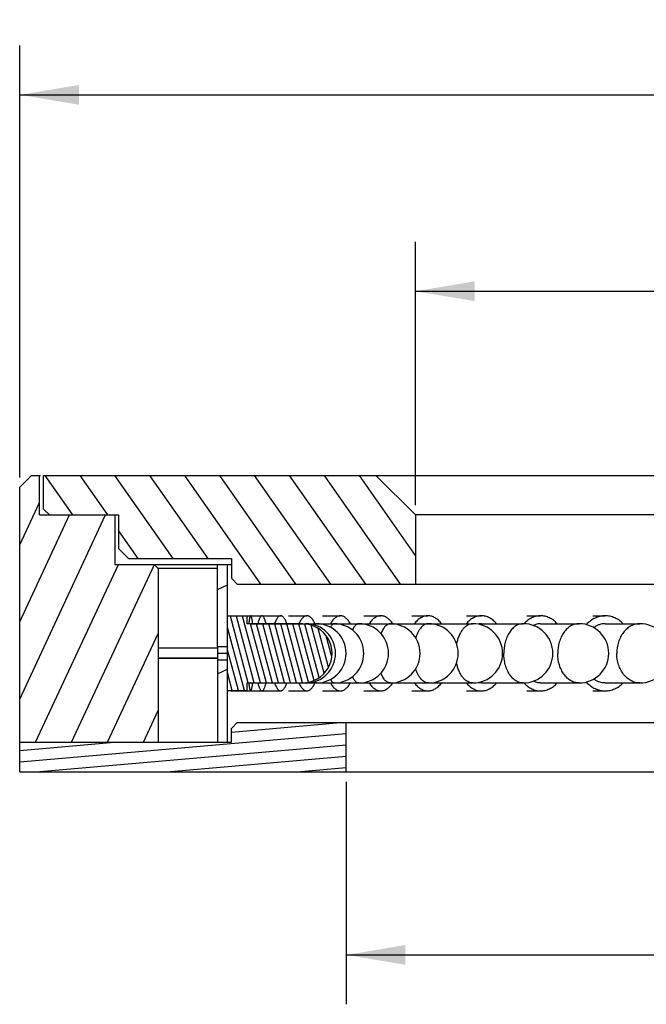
# Model space of a CAD drawing. Header units: millimetres. Extents: x 70 to 246, y 22 to 273.
# Tile 3 of 7: x 73 to 105, y 223 to 273. Entities that reach past the tile are written whole.
import ezdxf
from ezdxf.enums import TextEntityAlignment as Align

# ---------------------------------------------------------------- set-up
doc = ezdxf.new("R2010")
doc.units = ezdxf.units.MM
doc.header["$LTSCALE"] = 23.1
doc.layers.get('0').update_dxf_attribs({"linetype": 'CONTINUOUS'})
doc.layers.add('00_COMPONENTS', color=7, linetype='CONTINUOUS')
doc.layers.add('51__DRAFT_DIMS', color=7, linetype='CONTINUOUS')
doc.styles.get("Standard").update_dxf_attribs({"font": 'simfang.ttf'})
doc.dimstyles.new('DIMSTYLE_1', dxfattribs={"dimtxt": 3, "dimasz": 3, "dimexe": 2.5, "dimexo": 0.5, "dimgap": 0.75, "dimtad": 1, "dimdsep": 46, "dimtxsty": 'STANDARD', "dimblk": '_FILLED', "dimblk1": '_FILLED', "dimblk2": '_FILLED', "dimcen": 0.09, "dimclrt": 3, "dimazin": 2, "dimtp": 0.3, "dimtm": 0.3, "dimtfac": 1, "dimtofl": 0, "dimtmove": 0, "dimatfit": 3, "dimldrblk": '_FILLED', "dimfxl": 1, "dimtolj": 1, "dimarcsym": 0})
doc.dimstyles.new('DIMSTYLE_2', dxfattribs={"dimtxt": 3, "dimasz": 3, "dimexe": 2.5, "dimexo": 0.5, "dimgap": 0.75, "dimtad": 1, "dimdsep": 46, "dimtxsty": 'STANDARD', "dimblk": '_FILLED', "dimblk1": '_FILLED', "dimblk2": '_FILLED', "dimcen": 0.09, "dimclrt": 3, "dimazin": 2, "dimtp": 0.2, "dimtm": 0.2, "dimtfac": 1, "dimtofl": 0, "dimtmove": 0, "dimatfit": 3, "dimldrblk": '_FILLED', "dimfxl": 1, "dimtolj": 1, "dimarcsym": 0})

# ---------------------------------------------------------------- blocks, each defined once
blk = doc.blocks.new('_FILLED')
at = {"color": 0, "linetype": 'ByBlock'}
blk.add_solid([(0, 0), (-1, 0.1666666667), (-1, -0.1666666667)], dxfattribs=at)
blk = doc.blocks.new('*D1')
at = {"layer": '51__DRAFT_DIMS', "color": 4}
for p, q in [((72.8888530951, 249.3823788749), (72.8888530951, 271.2368531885)), ((192.8888530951, 249.3829000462), (192.8888530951, 271.2368531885)), ((72.8888530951, 268.7368531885), (132.8888530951, 268.7368531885)), ((192.8888530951, 268.7368531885), (132.8888530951, 268.7368531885))]:
    blk.add_line(p, q, dxfattribs=at)
at = {"layer": '51__DRAFT_DIMS', "color": 4, "xscale": 3, "yscale": 3, "zscale": 3, "rotation": 180}
blk.add_blockref('_FILLED', (72.8888530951, 268.7368531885), dxfattribs=at)
at = {"layer": '51__DRAFT_DIMS', "color": 4, "xscale": 3, "yscale": 3, "zscale": 3}
blk.add_blockref('_FILLED', (192.8888530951, 268.7368531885), dxfattribs=at)
at = {"layer": '51__DRAFT_DIMS', "color": 3}
blk.add_text('120', height=3, dxfattribs=at).set_placement((134.8888530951, 269.4868531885), align=Align.CENTER)
blk = doc.blocks.new('*D2')
at = {"layer": '51__DRAFT_DIMS', "color": 4}
for p, q in [((92.8888530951, 247.9826394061), (92.8888530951, 261.3019393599)), ((172.8888530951, 247.9826394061), (172.8888530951, 261.3019393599)), ((92.8888530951, 258.8019393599), (132.8888530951, 258.8019393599)), ((172.8888530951, 258.8019393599), (132.8888530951, 258.8019393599))]:
    blk.add_line(p, q, dxfattribs=at)
at = {"layer": '51__DRAFT_DIMS', "color": 4, "xscale": 3, "yscale": 3, "zscale": 3, "rotation": 180}
blk.add_blockref('_FILLED', (92.8888530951, 258.8019393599), dxfattribs=at)
at = {"layer": '51__DRAFT_DIMS', "color": 4, "xscale": 3, "yscale": 3, "zscale": 3}
blk.add_blockref('_FILLED', (172.8888530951, 258.8019393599), dxfattribs=at)
at = {"layer": '51__DRAFT_DIMS', "color": 3}
blk.add_text('80', height=3, dxfattribs=at).set_placement((134.8888530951, 259.5519393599), align=Align.CENTER)
blk = doc.blocks.new('*D3')
at = {"layer": '51__DRAFT_DIMS', "color": 4}
for p, q in [((89.3888530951, 233.9826394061), (89.3888530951, 222.7263770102)), ((176.3888530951, 233.9826394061), (176.3888530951, 222.7263770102)), ((89.3888530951, 225.2263770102), (132.8888530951, 225.2263770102)), ((176.3888530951, 225.2263770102), (132.8888530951, 225.2263770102))]:
    blk.add_line(p, q, dxfattribs=at)
at = {"layer": '51__DRAFT_DIMS', "color": 4, "xscale": 3, "yscale": 3, "zscale": 3, "rotation": 180}
blk.add_blockref('_FILLED', (89.3888530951, 225.2263770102), dxfattribs=at)
at = {"layer": '51__DRAFT_DIMS', "color": 4, "xscale": 3, "yscale": 3, "zscale": 3}
blk.add_blockref('_FILLED', (176.3888530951, 225.2263770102), dxfattribs=at)
at = {"layer": '51__DRAFT_DIMS', "color": 3}
blk.add_text('87', height=3, dxfattribs=at).set_placement((134.8888530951, 225.9763770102), align=Align.CENTER)
blk = doc.blocks.new('*D4')
at = {"layer": '51__DRAFT_DIMS', "color": 4}
for p, q in [((91.3888530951, 249.4826394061), (205.4608933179, 249.4826394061)), ((202.9608933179, 249.4826394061), (202.9608933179, 241.9826394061)), ((202.9608933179, 234.4826394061), (202.9608933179, 241.9826394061)), ((193.3888530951, 234.4826394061), (205.4608933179, 234.4826394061))]:
    blk.add_line(p, q, dxfattribs=at)
at = {"layer": '51__DRAFT_DIMS', "color": 4, "xscale": 3, "yscale": 3, "zscale": 3}
for p, rotation in [((202.9608933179, 249.4826394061), 90), ((202.9608933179, 234.4826394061), 270)]:
    blk.add_blockref('_FILLED', p, dxfattribs=dict(at, rotation=rotation))
at = {"layer": '51__DRAFT_DIMS', "color": 3}
blk.add_text('15', height=3, rotation=90, dxfattribs=at).set_placement((202.2108933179, 241.9826394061), align=Align.CENTER)

msp = doc.modelspace()

# ---------------------------------------------------------------- hatches: boundary and pattern name
h = msp.add_hatch()
h.set_pattern_fill('DEFAULT__2', color=4, scale=1.647444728, angle=245, style=0, pattern_type=0)
h.set_pattern_definition([(245, (0, 0), (1.4930919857, -0.6962402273), [])])
edge = h.paths.add_edge_path()
edge.add_line((77.6888530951, 244.9826394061), (79.6888530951, 244.9826394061))
edge.add_line((79.8888530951, 244.7826394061), (79.6888530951, 244.9826394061))
edge.add_line((79.8888530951, 244.7826394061), (79.8888530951, 235.9826394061))
edge.add_line((79.8888530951, 235.9826394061), (72.8888530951, 235.9826394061))
edge.add_line((72.8888530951, 248.8823788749), (72.8888530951, 235.9826394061))
edge.add_line((73.48913583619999, 249.4826394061), (72.8888530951, 248.8823788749))
edge.add_line((73.48913583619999, 249.4826394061), (73.8888530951, 249.4826394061))
edge.add_line((73.8888530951, 247.4826394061), (73.8888530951, 249.4826394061))
edge.add_line((77.6888530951, 247.4826394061), (73.8888530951, 247.4826394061))
edge.add_line((77.6888530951, 247.4826394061), (77.6888530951, 244.9826394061))
edge = h.paths.add_edge_path()
edge.add_line((186.0888530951, 244.9826394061), (188.0888530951, 244.9826394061))
edge.add_line((188.0888530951, 247.4826394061), (188.0888530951, 244.9826394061))
edge.add_line((191.8888530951, 247.4826394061), (188.0888530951, 247.4826394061))
edge.add_line((191.8888530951, 247.4826394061), (191.8888530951, 249.4826394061))
edge.add_line((191.8888530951, 249.4826394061), (192.2890915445, 249.4826394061))
edge.add_line((192.2890915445, 249.4826394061), (192.8888530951, 248.8829000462))
edge.add_line((192.8888530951, 248.8829000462), (192.8888530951, 235.9826394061))
edge.add_line((192.8888530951, 235.9826394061), (185.8888530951, 235.9826394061))
edge.add_line((185.8888530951, 244.7826394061), (185.8888530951, 235.9826394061))
edge.add_line((185.8888530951, 244.7826394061), (186.0888530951, 244.9826394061))
h = msp.add_hatch()
h.set_pattern_fill('DEFAULT__4', color=4, scale=1.4457840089, angle=125, style=0, pattern_type=0)
h.set_pattern_definition([(125, (0, 0), (-1.1843169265, -0.8292676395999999), [])])
edge = h.paths.add_edge_path()
edge.add_line((74.0888530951, 249.4826394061), (90.8888530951, 249.4826394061))
edge.add_line((92.8888530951, 247.4826394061), (90.8888530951, 249.4826394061))
edge.add_line((92.8888530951, 247.4826394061), (92.8888530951, 243.9826394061))
edge.add_line((83.8888530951, 243.9826394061), (92.8888530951, 243.9826394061))
edge.add_line((83.8888530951, 243.9826394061), (83.5888530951, 244.2826394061))
edge.add_line((83.5888530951, 245.2826394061), (83.5888530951, 244.2826394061))
edge.add_line((78.3888530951, 245.2826394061), (83.5888530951, 245.2826394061))
edge.add_line((78.3888530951, 245.2826394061), (77.8888530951, 245.782639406))
edge.add_line((77.8888530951, 247.4826394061), (77.8888530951, 245.782639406))
edge.add_line((74.3888530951, 247.4826394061), (77.8888530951, 247.4826394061))
edge.add_line((74.3888530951, 247.4826394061), (74.0888530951, 247.782639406))
edge.add_line((74.0888530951, 247.782639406), (74.0888530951, 249.4826394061))
edge = h.paths.add_edge_path()
edge.add_line((174.8888530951, 249.4826394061), (191.6888530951, 249.4826394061))
edge.add_line((191.6888530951, 247.782639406), (191.6888530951, 249.4826394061))
edge.add_line((191.3888530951, 247.4826394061), (191.6888530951, 247.782639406))
edge.add_line((187.8888530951, 247.4826394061), (191.3888530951, 247.4826394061))
edge.add_line((187.8888530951, 247.4826394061), (187.8888530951, 245.782639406))
edge.add_line((187.3888530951, 245.2826394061), (187.8888530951, 245.782639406))
edge.add_line((182.1888530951, 245.2826394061), (187.3888530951, 245.2826394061))
edge.add_line((182.1888530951, 245.2826394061), (182.1888530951, 244.2826394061))
edge.add_line((181.8888530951, 243.9826394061), (182.1888530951, 244.2826394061))
edge.add_line((172.8888530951, 243.9826394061), (181.8888530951, 243.9826394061))
edge.add_line((172.8888530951, 247.4826394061), (172.8888530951, 243.9826394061))
edge.add_line((172.8888530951, 247.4826394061), (174.8888530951, 249.4826394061))
h = msp.add_hatch()
h.set_pattern_fill('DEFAULT__1', color=4, scale=3.8718517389, angle=205, style=0, pattern_type=0)
h.set_pattern_definition([(205, (0, 0), (1.6363152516, -3.5090893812), [])])
edge = h.paths.add_edge_path()
edge.add_line((182.3888530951, 235.9826394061), (182.3888530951, 240.1050050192))
edge.add_line((182.8888530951, 240.1050050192), (182.3888530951, 240.1050050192))
edge.add_line((182.8888530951, 235.9826394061), (182.8888530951, 240.1050050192))
edge.add_line((182.3888530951, 235.9826394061), (182.8888530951, 235.9826394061))
edge = h.paths.add_edge_path()
edge.add_line((182.3888530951, 240.8602737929), (182.3888530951, 244.9826394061))
edge.add_line((182.3888530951, 244.9826394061), (182.8888530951, 244.9826394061))
edge.add_line((182.8888530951, 240.8602737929), (182.8888530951, 244.9826394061))
edge.add_line((182.3888530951, 240.8602737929), (182.8888530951, 240.8602737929))
edge = h.paths.add_edge_path()
edge.add_line((82.8888530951, 235.9826394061), (82.8888530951, 240.1385781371))
edge.add_line((83.3888530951, 240.1385781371), (82.8888530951, 240.1385781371))
edge.add_line((83.3888530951, 235.9826394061), (83.3888530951, 240.1385781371))
edge.add_line((83.3888530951, 235.9826394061), (82.8888530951, 235.9826394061))
edge = h.paths.add_edge_path()
edge.add_line((82.8888530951, 240.826700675), (82.8888530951, 244.9826394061))
edge.add_line((83.3888530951, 244.9826394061), (82.8888530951, 244.9826394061))
edge.add_line((83.3888530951, 240.826700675), (83.3888530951, 244.9826394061))
edge.add_line((82.8888530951, 240.826700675), (83.3888530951, 240.826700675))
h = msp.add_hatch()
h.set_pattern_fill('DEFAULT__5', color=4, scale=0.2945007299, angle=285, style=0, pattern_type=0)
h.set_pattern_definition([(285, (0, 0), (0.2844658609, 0.0762223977), [])])
edge = h.paths.add_edge_path()
edge.add_line((84.3883858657, 241.9674553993), (87.1884128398, 241.9691657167))
edge.add_arc((87.1892933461, 240.4826394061), 1.4865265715, 0.0393528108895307, 90.03393770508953)
edge.add_arc((87.1892933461, 240.4826394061), 1.4865265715, 269.9660622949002, 0.0393528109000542)
edge.add_line((84.3883858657, 238.9978234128), (87.1884128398, 238.9961130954))
edge.add_line((84.3883858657, 238.5946037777), (84.3883858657, 238.9978234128))
edge.add_line((83.3883762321, 238.5951038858), (84.3883858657, 238.5946037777))
edge.add_line((83.3883762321, 238.5951038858), (83.3883762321, 242.3701749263))
edge.add_line((83.3883762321, 242.3701749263), (84.3883858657, 242.3706750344))
edge.add_line((84.3883858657, 241.9674553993), (84.3883858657, 242.3706750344))
h = msp.add_hatch()
h.set_pattern_fill('DEFAULT__3', color=4, scale=0.5751001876, angle=5, style=0, pattern_type=0)
h.set_pattern_definition([(5, (0, 0), (-0.050123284, 0.5729117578), [])])
edge = h.paths.add_edge_path()
edge.add_line((72.8888530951, 234.4826394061), (89.3888530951, 234.4826394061))
edge.add_line((72.8888530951, 234.4826394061), (72.8888530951, 235.9826394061))
edge.add_line((72.8888530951, 235.9826394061), (83.5888530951, 235.9826394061))
edge.add_line((83.5888530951, 235.9826394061), (83.5888530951, 236.6826394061))
edge.add_line((83.8888530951, 236.9826394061), (83.5888530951, 236.6826394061))
edge.add_line((83.8888530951, 236.9826394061), (89.3888530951, 236.9826394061))
edge.add_line((89.3888530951, 234.4826394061), (89.3888530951, 236.9826394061))
edge = h.paths.add_edge_path()
edge.add_line((176.3888530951, 234.4826394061), (192.8888530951, 234.4826394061))
edge.add_line((176.3888530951, 234.4826394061), (176.3888530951, 236.9826394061))
edge.add_line((176.3888530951, 236.9826394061), (181.8888530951, 236.9826394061))
edge.add_line((181.8888530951, 236.9826394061), (182.1888530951, 236.6826394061))
edge.add_line((182.1888530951, 235.9826394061), (182.1888530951, 236.6826394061))
edge.add_line((182.1888530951, 235.9826394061), (192.8888530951, 235.9826394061))
edge.add_line((192.8888530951, 234.4826394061), (192.8888530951, 235.9826394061))

# ---------------------------------------------------------------- linework, layer by layer
at = {"layer": '00_COMPONENTS', "color": 7}
for p, q in [((73.48913583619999, 249.4826394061), (72.8888530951, 248.8823788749)), ((73.48913583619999, 249.4826394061), (73.9367567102, 249.4826394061)), ((73.8888530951, 247.4826394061), (73.8888530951, 249.4826394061)), ((74.0888530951, 247.782639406), (74.0888530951, 249.4826394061)), ((74.0888530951, 249.4826394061), (192.2890915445, 249.4826394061)), ((92.8888530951, 247.4826394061), (90.8888530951, 249.4826394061)), ((72.8888530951, 234.4826394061), (72.8888530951, 248.8823788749)), ((74.3888530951, 247.4826394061), (74.0888530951, 247.782639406)), ((73.8888530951, 247.4826394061), (77.8888530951, 247.4826394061)), ((77.6888530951, 247.4826394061), (77.6888530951, 244.9826394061)), ((77.8888530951, 247.4826394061), (77.8888530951, 245.782639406)), ((92.8888530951, 247.4826394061), (92.8888530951, 243.9826394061)), ((172.8888530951, 247.4826394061), (92.8888530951, 247.4826394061)), ((78.3888530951, 245.2826394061), (77.8888530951, 245.782639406)), ((78.3888530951, 245.2826394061), (83.5888530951, 245.2826394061)), ((83.5888530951, 245.2826394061), (83.5888530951, 244.2826394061)), ((77.6888530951, 244.9826394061), (83.5888530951, 244.9826394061)), ((79.8888530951, 244.7826394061), (79.6888530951, 244.9826394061)), ((79.8888530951, 244.7826394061), (79.8888530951, 235.9826394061)), ((82.8888530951, 244.7826394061), (79.8888530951, 244.7826394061)), ((82.8888530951, 240.826700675), (82.8888530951, 244.9826394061)), ((83.3888530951, 240.826700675), (83.3888530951, 244.9826394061)), ((83.8888530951, 243.9826394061), (83.5888530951, 244.2826394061)), ((83.8888530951, 243.9826394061), (181.8888530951, 243.9826394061)), ((83.3883762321, 238.5951038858), (83.3883762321, 242.3701749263)), ((83.5691240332, 242.3826394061), (86.08046912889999, 242.3826394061)), ((84.3883858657, 241.9674553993), (84.3883858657, 242.3706750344)), ((86.4693282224, 242.3826394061), (87.4070964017, 242.3826394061)), ((88.1970513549, 242.3826394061), (89.09991603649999, 242.3826394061)), ((90.2846065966, 242.3826394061), (91.145298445, 242.3826394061)), ((92.7151861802, 242.3826394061), (93.5267754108, 242.3826394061)), ((95.4692205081, 242.3826394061), (96.2251726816, 242.3826394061)), ((98.5245357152, 242.3826394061), (99.2187643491, 242.3826394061)), ((101.8565321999, 242.3826394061), (102.4834477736, 242.3826394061)), ((84.565482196, 241.9826394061), (95.7992252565, 241.9826394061)), ((96.2251726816, 241.9826394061), (98.34183876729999, 241.9826394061)), ((99.2187643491, 241.9826394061), (101.1626045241, 241.9826394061)), ((102.4834477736, 241.9826394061), (104.2388113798, 241.9826394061)), ((82.8889959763, 240.7406325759), (79.8888530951, 240.7406325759)), ((82.88900176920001, 240.7380021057), (79.8888530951, 240.7380021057)), ((82.8888530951, 240.826700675), (83.3888530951, 240.826700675)), ((82.8888682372, 240.826700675), (82.8892873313, 240.386919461)), ((82.8890254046, 240.2380090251), (79.8888530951, 240.2380090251)), ((82.8889959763, 240.2246462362), (79.8888530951, 240.2246462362)), ((82.8889223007, 240.1907863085), (82.8888530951, 235.9826394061)), ((83.3888530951, 240.1385781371), (82.8888530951, 240.1385781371)), ((82.88934262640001, 240.4826394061), (82.8888682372, 240.1385781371)), ((83.3888530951, 235.9826394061), (83.3888530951, 240.1385781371)), ((84.3883858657, 238.5946037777), (84.3883858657, 238.9978234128)), ((84.565482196, 238.9826394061), (95.7992252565, 238.9826394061)), ((96.2251726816, 238.9826394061), (98.34183876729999, 238.9826394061)), ((99.2187643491, 238.9826394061), (101.1626045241, 238.9826394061)), ((102.4834477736, 238.9826394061), (104.2388113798, 238.9826394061)), ((83.5691240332, 238.5826394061), (86.08046912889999, 238.5826394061)), ((86.4693282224, 238.5826394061), (87.4070964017, 238.5826394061)), ((88.1970513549, 238.5826394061), (89.09991603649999, 238.5826394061)), ((90.2846065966, 238.5826394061), (91.145298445, 238.5826394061)), ((92.7151861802, 238.5826394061), (93.5267754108, 238.5826394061)), ((95.4692205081, 238.5826394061), (96.2251726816, 238.5826394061)), ((98.5245357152, 238.5826394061), (99.2187643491, 238.5826394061)), ((101.8565321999, 238.5826394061), (102.4834477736, 238.5826394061)), ((83.8888530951, 236.9826394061), (83.5888530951, 236.6826394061)), ((83.5888530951, 235.9826394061), (83.5888530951, 236.6826394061)), ((83.8888530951, 236.9826394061), (181.8888530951, 236.9826394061)), ((89.3888530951, 234.4826394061), (89.3888530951, 236.9826394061)), ((72.8888530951, 235.9826394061), (83.5888530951, 235.9826394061)), ((72.8888530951, 234.4826394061), (192.8888530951, 234.4826394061))]:
    msp.add_line(p, q, dxfattribs=at)
at = {"layer": '00_COMPONENTS', "color": 4}
msp.add_line((83.3893377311, 240.4826394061), (82.88934262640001, 240.4826394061), dxfattribs=at)
at = {"layer": '00_COMPONENTS', "color": 7}
for centre, radius, start, end in [((87.1892933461, 240.4826394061), 1.4865265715, 269.9660622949, 90.0339377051), ((87.35528505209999, 240.4826394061), 1.5, 270, 90), ((87.88788627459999, 240.4826394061), 1.5, 270, 90), ((88.7828088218, 240.4826394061), 1.5, 270, 90), ((90.0328473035, 240.4826394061), 1.5, 270, 90), ((91.627937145, 240.4826394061), 1.5, 270, 90), ((93.5552356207, 240.4826394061), 1.5, 270, 90), ((95.7992252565, 240.4826394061), 1.5, 270, 90), ((98.34183876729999, 240.4826394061), 1.5, 270, 90), ((101.1626045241, 240.4826394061), 1.5, 270, 90), ((104.2388113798, 240.4826394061), 1.5, 270, 90)]:
    msp.add_arc(centre, radius, start, end, dxfattribs=at)
for major_axis, start_param, end_param in [((432.8600925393, 0), 1.6830786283, 1.6854038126), ((341.7316520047, 0), 1.7049301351, 1.7132027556), ((-341.7316520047, 0), 1.428389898, 1.4366625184), ((-432.8600925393, 0), 1.456188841, 1.4585140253)]:
    msp.add_ellipse((132.8888530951, 240.4826394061), major_axis=major_axis, ratio=0.004389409, start_param=start_param, end_param=end_param, dxfattribs=at)
for points, knots in [([(84.5654821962, 242.3826384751), (84.5631419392, 242.3826377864), (84.5579532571, 242.3812024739), (84.5510323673, 242.3756141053), (84.5443200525, 242.3669163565), (84.5376823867, 242.3550085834), (84.5310773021, 242.3398655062), (84.5216544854, 242.3134124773), (84.51049921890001, 242.2721146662), (84.49811732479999, 242.2130156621), (84.4861425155, 242.1417102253), (84.4746633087, 242.0586932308), (84.4678192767, 241.9994261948), (84.4644538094, 241.967941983)], [0, 0, 0, 0, 0.0161076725, 0.0355376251, 0.0602957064, 0.0913500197, 0.129144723, 0.1738912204, 0.2845184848, 0.4232204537, 0.5893956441, 0.7820639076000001, 1, 1, 1, 1]), ([(84.6649155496, 241.9826746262), (84.66158140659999, 242.013073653), (84.6548079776, 242.0702845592), (84.6434725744, 242.1503987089), (84.6316661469, 242.2191775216), (84.6194809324, 242.2761580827), (84.6085085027, 242.3159597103), (84.5992537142, 242.3414435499), (84.5927662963, 242.356035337), (84.5862432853, 242.3675072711), (84.5796488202, 242.3758879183), (84.572850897, 242.381268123), (84.56777633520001, 242.3826391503), (84.5654821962, 242.3826384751)], [0, 0, 0, 0, 0.2178921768, 0.4104408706, 0.5764457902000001, 0.7149937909, 0.8255056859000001, 0.8702424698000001, 0.9080566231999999, 0.9391646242, 0.9640393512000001, 0.9836542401, 1, 1, 1, 1]), ([(85.1307154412, 242.3826384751), (85.1213611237, 242.3826371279), (85.1007755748, 242.3772275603), (85.0731458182, 242.3558385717), (85.0466421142, 242.32254309), (85.0208639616, 242.2772146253), (84.9957807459, 242.2199719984), (84.97155102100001, 242.1510487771), (84.9483329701, 242.0708538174), (84.9344195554, 242.0133957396), (84.9275836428, 241.9829093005)], [0, 0, 0, 0, 0.0599911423, 0.1312464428, 0.2206513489, 0.3314189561, 0.4647801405, 0.6209759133, 0.7996294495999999, 1, 1, 1, 1]), ([(85.3339002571, 241.9826746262), (85.3270642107, 242.0131761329), (85.3131465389, 242.0706653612), (85.2899270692, 242.1509065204), (85.2656878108, 242.219870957), (85.2406030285, 242.277150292), (85.2148119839, 242.3225029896), (85.18830604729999, 242.3558235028), (85.160664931, 242.3772205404), (85.1400728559, 242.3826398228), (85.1307154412, 242.3826384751)], [0, 0, 0, 0, 0.2003621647, 0.3790304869, 0.5352312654, 0.6686036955, 0.7793658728, 0.8687742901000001, 0.9400197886, 1, 1, 1, 1]), ([(86.0804691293, 242.3826384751), (86.0666235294, 242.382637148), (86.0375764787, 242.3778422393), (85.99586800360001, 242.3571790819), (85.955431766, 242.3238651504), (85.91621988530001, 242.2783331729), (85.87822793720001, 242.2208621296), (85.8265391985, 242.1231641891), (85.794887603, 242.0411997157), (85.7752484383, 241.9829093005)], [0, 0, 0, 0, 0.0785318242, 0.1638434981, 0.2611528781, 0.3737683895, 0.5034864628, 0.6511176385, 1, 1, 1, 1]), ([(86.38576948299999, 241.9826746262), (86.3661288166, 242.0409971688), (86.33447261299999, 242.1230078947), (86.28276782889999, 242.220760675), (86.2447714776, 242.2782702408), (86.20554257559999, 242.3238246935), (86.1650997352, 242.3571657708), (86.1233752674, 242.3778357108), (86.09431914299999, 242.3826398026), (86.0804691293, 242.3826384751)], [0, 0, 0, 0, 0.34889453, 0.4965318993, 0.6262591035, 0.7388694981, 0.8361785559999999, 0.9214798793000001, 1, 1, 1, 1]), ([(87.4070964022, 242.3826384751), (87.3888278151, 242.382637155), (87.351282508, 242.3780639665), (87.2962818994, 242.3578729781), (87.2424800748, 242.3248007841), (87.1901669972, 242.2792901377), (87.139510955, 242.221732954), (87.0713729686, 242.1248902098), (87.02862955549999, 242.0419502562), (87.0022442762, 241.9829093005)], [0, 0, 0, 0, 0.0916559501, 0.1876839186, 0.2917988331, 0.4067486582, 0.5343223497, 0.6755493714, 1, 1, 1, 1]), ([(87.8120541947, 241.9826746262), (87.7856669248, 242.0417480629), (87.74291689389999, 242.124734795), (87.6747587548, 242.2216312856), (87.62409500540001, 242.2792285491), (87.57176126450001, 242.324760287), (87.51794820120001, 242.3578608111), (87.4629276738, 242.3780575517), (87.4253707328, 242.3826397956), (87.4070964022, 242.3826384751)], [0, 0, 0, 0, 0.3244640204, 0.4656972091, 0.5932778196, 0.7082230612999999, 0.8123359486, 0.9083546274, 1, 1, 1, 1]), ([(89.09991603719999, 242.3826384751), (89.07735368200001, 242.3826371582), (89.03145090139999, 242.378161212), (88.9385911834, 242.350887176), (88.8500986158, 242.2964129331), (88.76938207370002, 242.2224938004), (88.6855442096, 242.1265076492), (88.63178953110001, 242.0427298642), (88.5986921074, 241.9829093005)], [0, 0, 0, 0, 0.1009476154, 0.2048479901, 0.4308973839, 0.557368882, 0.6941185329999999, 1, 1, 1, 1]), ([(89.6012707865, 241.9826746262), (89.56817084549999, 242.0425281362), (89.5144071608, 242.126352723), (89.43054603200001, 242.2223928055), (89.3498136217, 242.2963604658), (89.26129378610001, 242.3508707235), (89.1684026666, 242.3781553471), (89.1224854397, 242.3826397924), (89.09991603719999, 242.3826384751)], [0, 0, 0, 0, 0.3058933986, 0.4426485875, 0.5691251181, 0.7951686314, 0.8990612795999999, 1, 1, 1, 1]), ([(91.1452984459, 242.3826384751), (91.118614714, 242.38263716), (91.06463608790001, 242.3782132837), (90.9560273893, 242.3514247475), (90.8214850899, 242.2823886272), (90.67490759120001, 242.1527105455), (90.59142301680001, 242.0434778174), (90.5517382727, 241.9829093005)], [0, 0, 0, 0, 0.1075325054, 0.2171187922, 0.4491661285, 0.7081896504, 1, 1, 1, 1]), ([(91.7390135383, 241.9826746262), (91.6993256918, 242.04327663), (91.6158245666, 242.1525682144), (91.4692146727, 242.2823251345), (91.3346306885, 242.3514090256), (91.22598599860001, 242.3782074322), (91.17199048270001, 242.3826397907), (91.1452984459, 242.3826384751)], [0, 0, 0, 0, 0.2918198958, 0.5508521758, 0.7828944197, 0.892474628, 1, 1, 1, 1]), ([(93.5267754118, 242.3826384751), (93.4961796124, 242.382637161), (93.4345002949, 242.3782449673), (93.31089137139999, 242.3517587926), (93.1578694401, 242.2839793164), (92.98913942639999, 242.154791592), (92.8917087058, 242.0441587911), (92.8456579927, 241.9829093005)], [0, 0, 0, 0, 0.1122443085, 0.2259428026, 0.4625065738, 0.7188735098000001, 1, 1, 1, 1]), ([(94.2080706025, 241.9826746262), (94.16201614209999, 242.043958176), (94.0645661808, 242.1546504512), (93.895797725, 242.2839175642), (93.7427284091, 242.3517434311), (93.6190792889, 242.3782391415), (93.55738071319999, 242.3826397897), (93.5267754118, 242.3826384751)], [0, 0, 0, 0, 0.2811334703, 0.5375075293, 0.774067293, 0.8877612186, 1, 1, 1, 1]), ([(96.2251726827, 242.3826384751), (96.156468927, 242.3826358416), (96.0160913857, 242.3645890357), (95.81408827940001, 242.2851233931), (95.62470831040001, 242.1564798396), (95.5140857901, 242.0447571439), (95.4619819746, 241.9829093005)], [0, 0, 0, 0, 0.2320786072, 0.4721948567, 0.7268241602, 1, 1, 1, 1]), ([(96.9885625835, 241.9826746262), (96.93645433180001, 242.0445570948), (96.8258098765, 242.1563393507), (96.6363858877, 242.2850644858), (96.43432147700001, 242.3645768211), (96.2938979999, 242.3826411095), (96.2251726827, 242.3826384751)], [0, 0, 0, 0, 0.2731803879, 0.5278155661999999, 0.7679288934, 1, 1, 1, 1]), ([(99.2187643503, 242.3826384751), (99.1432289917, 242.3826358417), (98.98976460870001, 242.3647656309), (98.7679737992, 242.2857053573), (98.5595205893, 242.1572413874), (98.43650862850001, 242.0444098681), (98.37871170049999, 241.9819006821)], [0, 0, 0, 0, 0.2369354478, 0.4796549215, 0.7329544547, 1, 1, 1, 1]), ([(100.0581025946, 241.9826746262), (100.000334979, 242.0450703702), (99.8773916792, 242.1576877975), (99.6691122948, 242.2859042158), (99.44753070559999, 242.3648018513), (99.2942241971, 242.3826411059), (99.2187643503, 242.3826384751)], [0, 0, 0, 0, 0.2670143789, 0.5203101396, 0.7630418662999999, 1, 1, 1, 1]), ([(102.4834477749, 242.3826384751), (102.3970526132, 242.3826356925), (102.2220129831, 242.3627727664), (101.9694158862, 242.274815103), (101.7334183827, 242.1319908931), (101.5948557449, 242.0060705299), (101.5303506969, 241.9363974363)], [0, 0, 0, 0, 0.2396999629, 0.4839609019, 0.7365687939, 1, 1, 1, 1]), ([(103.3919765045, 241.9826746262), (103.3290143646, 242.0455019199), (103.1948407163, 242.1587559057), (102.9694813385, 242.2865251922), (102.7301581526, 242.3649590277), (102.5650499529, 242.3826411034), (102.4834477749, 242.3826384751)], [0, 0, 0, 0, 0.2622964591, 0.5146199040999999, 0.7593616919, 1, 1, 1, 1]), ([(84.565482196, 241.982639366), (84.56396453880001, 241.9826395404), (84.5596813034, 241.9816795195), (84.553313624, 241.9765200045), (84.5496133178, 241.971221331), (84.5476946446, 241.9680618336)], [0, 0, 0, 0, 0.1908160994, 0.5352429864, 1, 1, 1, 1]), ([(96.2251726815, 241.982639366), (96.2111106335, 241.9826395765), (96.1545912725, 241.9807887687), (96.09834641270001, 241.9714372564), (96.0572954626, 241.9605549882)], [0, 0, 0, 0, 0.2487497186, 1, 1, 1, 1]), ([(99.2187643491, 241.982639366), (99.15619759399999, 241.9826402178), (99.0289411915, 241.9670851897), (98.9090707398, 241.9221045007), (98.8516672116, 241.8932654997)], [0, 0, 0, 0, 0.4934000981, 1, 1, 1, 1]), ([(102.4834477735, 241.982639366), (102.4329838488, 241.9826400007), (102.3313237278, 241.974140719), (102.1819272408, 241.9362123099), (102.0377745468, 241.8738320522), (101.9480936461, 241.8175093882), (101.9049648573, 241.7859693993)], [0, 0, 0, 0, 0.2438882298, 0.4903654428, 0.7417725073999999, 1, 1, 1, 1]), ([(102.4834477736, 238.9826394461), (102.4329831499, 238.9826400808), (102.3313215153, 238.9911370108), (102.1819230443, 239.0290676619), (102.037768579, 239.0914496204), (101.9480872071, 239.1477745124), (101.9049578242, 239.1793150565)], [0, 0, 0, 0, 0.2438880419, 0.4903652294, 0.7417723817, 1, 1, 1, 1]), ([(84.46444943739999, 238.997377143), (84.4678149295, 238.9658901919), (84.47465948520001, 238.9066175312), (84.48613857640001, 238.8235926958), (84.4981143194, 238.7522802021), (84.5104963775, 238.6931753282), (84.52165245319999, 238.6518732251), (84.5310753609, 238.6254175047), (84.5376810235, 238.6102731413), (84.5443193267, 238.5983644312), (84.5510311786, 238.5896650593), (84.55795286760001, 238.5840762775), (84.5631418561, 238.5826414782), (84.5654821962, 238.5826408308)], [0, 0, 0, 0, 0.2179346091, 0.410605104, 0.5767792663, 0.7154828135, 0.8261106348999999, 0.8708577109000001, 0.9086510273, 0.9397050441, 0.9644643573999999, 0.9838932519, 1, 1, 1, 1]), ([(84.565482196, 238.9826394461), (84.5639561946, 238.9826396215), (84.5596455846, 238.9836121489), (84.553244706, 238.9888291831), (84.5495291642, 238.9941789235), (84.54760161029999, 238.9973702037)], [0, 0, 0, 0, 0.1904450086, 0.5347162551, 1, 1, 1, 1]), ([(84.5654821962, 238.5826408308), (84.5677753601, 238.5826401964), (84.5728477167, 238.5840089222), (84.5796433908, 238.5893851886), (84.58623503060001, 238.5977599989), (84.5927556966, 238.6092231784), (84.59924129, 238.6238036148), (84.6084921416, 238.6492682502), (84.6194612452, 238.6890401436), (84.6316421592, 238.7459783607), (84.6434456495, 238.8147068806), (84.65477763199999, 238.8947634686), (84.6615499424, 238.9519338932), (84.6648834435, 238.9823114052)], [0, 0, 0, 0, 0.0163502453, 0.0359685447, 0.0608467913, 0.0919561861, 0.1297687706, 0.1745059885, 0.2850157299, 0.423560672, 0.5895594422, 0.7821083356, 1, 1, 1, 1]), ([(84.9276193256, 238.9822097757), (84.9344545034, 238.9517353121), (84.9483668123, 238.8942996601), (84.9715809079, 238.8141361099), (84.9958073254, 238.7452402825), (85.0208861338, 238.6880206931), (85.04665911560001, 238.6427100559), (85.0731587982, 238.6094290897), (85.1007821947, 238.5880475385), (85.1213632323, 238.5826420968), (85.1307154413, 238.5826408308)], [0, 0, 0, 0, 0.2003645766, 0.3790151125, 0.5352063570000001, 0.6685656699, 0.7793335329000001, 0.8687397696, 0.9400014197, 1, 1, 1, 1]), ([(85.1307154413, 238.5826408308), (85.1400690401, 238.5826395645), (85.1606522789, 238.5880524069), (85.1882826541, 238.6094342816), (85.21478019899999, 238.6427289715), (85.24056237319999, 238.688048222), (85.2656388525, 238.7452850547), (85.2898719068, 238.8141989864), (85.3130845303, 238.8943827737), (85.3269999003, 238.9518313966), (85.33383465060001, 238.9823114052)], [0, 0, 0, 0, 0.0599941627, 0.1312502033, 0.2206617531, 0.3314232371, 0.4647915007, 0.620983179, 0.7996458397, 1, 1, 1, 1]), ([(85.7753020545, 238.9822097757), (85.79493929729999, 238.9239416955), (85.8265868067, 238.8420088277), (85.87826785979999, 238.7443503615), (85.91625312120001, 238.6869024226), (85.9554573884, 238.6413883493), (85.9958866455, 238.6080894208), (86.03758568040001, 238.5874332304), (86.0666265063, 238.5826420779), (86.0804691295, 238.5826408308)], [0, 0, 0, 0, 0.3488697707, 0.4964960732, 0.6262124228, 0.7388289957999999, 0.8361412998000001, 0.9214600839, 1, 1, 1, 1]), ([(86.0804691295, 238.5826408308), (86.0943137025, 238.5826395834), (86.12335795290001, 238.5874380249), (86.16506583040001, 238.6080934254), (86.2054949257, 238.6414080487), (86.24471042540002, 238.6869287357), (86.2826942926, 238.744395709), (86.33438508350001, 238.8420762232), (86.36603375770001, 238.9240293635), (86.3856709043, 238.9823114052)], [0, 0, 0, 0, 0.0785350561, 0.1638486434, 0.2611634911, 0.3737749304, 0.5034983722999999, 0.6511260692, 1, 1, 1, 1]), ([(87.00231539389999, 238.9822097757), (87.028698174, 238.9231912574), (87.07143623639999, 238.8402830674), (87.1395638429, 238.7434798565), (87.19021089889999, 238.6859458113), (87.2425138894, 238.6404531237), (87.2963058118, 238.6073960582), (87.3512942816, 238.5872116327), (87.388831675, 238.5826420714), (87.4070964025, 238.5826408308)], [0, 0, 0, 0, 0.3244374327, 0.4656600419, 0.5932324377, 0.7081837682, 0.8123020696, 0.9083366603, 1, 1, 1, 1]), ([(87.4070964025, 238.5826408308), (87.42536365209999, 238.58263959), (87.46290568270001, 238.5872164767), (87.51790451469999, 238.6073992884), (87.5716985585, 238.6404732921), (87.6240142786, 238.6859710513), (87.6746613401, 238.7435256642), (87.74280054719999, 238.8403497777), (87.7855407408, 238.9232786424), (87.8119234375, 238.9823114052)], [0, 0, 0, 0, 0.0916589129, 0.1876891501, 0.2918084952, 0.4067557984, 0.5343335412, 0.6755579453, 1, 1, 1, 1]), ([(88.5987801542, 238.9822097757), (88.6318745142, 238.9224118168), (88.68562253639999, 238.8386659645), (88.7694474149, 238.7427194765), (88.8501500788, 238.6688288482), (88.938626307, 238.6143791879), (89.031465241, 238.5871145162), (89.07735841, 238.5826420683), (89.0999160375, 238.5826408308)], [0, 0, 0, 0, 0.3058693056, 0.4426152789, 0.5690858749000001, 0.7951401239, 0.8990461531, 1, 1, 1, 1]), ([(89.0999160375, 238.5826408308), (89.1224767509, 238.582639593), (89.1683760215, 238.5871188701), (89.2612293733, 238.6143841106), (89.3497186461, 238.6688502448), (89.4304257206, 238.742764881), (89.51426306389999, 238.8387325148), (89.5680145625, 238.9224988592), (89.60110890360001, 238.9823114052)], [0, 0, 0, 0, 0.1009500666, 0.2048526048, 0.4309046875, 0.5573791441, 0.6941269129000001, 1, 1, 1, 1]), ([(90.55184253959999, 238.9822097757), (90.591523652, 238.9216640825), (90.674998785, 238.8124728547), (90.82155253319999, 238.6828468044), (90.9560678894, 238.6138419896), (91.0646528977, 238.587062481), (91.1186202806, 238.5826420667), (91.14529844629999, 238.5826408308)], [0, 0, 0, 0, 0.2917998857, 0.5508199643, 0.782871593, 0.8924624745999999, 1, 1, 1, 1]), ([(91.14529844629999, 238.5826408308), (91.1719802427, 238.5826395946), (91.22595483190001, 238.5870668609), (91.3345563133, 238.6138465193), (91.4690901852, 238.6828739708), (91.6156570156, 238.8125347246), (91.69914061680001, 238.9217507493), (91.73882183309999, 238.9823114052)], [0, 0, 0, 0, 0.1075344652, 0.2171227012, 0.4491725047, 0.7081974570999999, 1, 1, 1, 1]), ([(92.8457776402, 238.9822097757), (92.8918241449, 238.9209833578), (92.9892436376, 238.8103927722), (93.1579457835, 238.6812571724), (93.310937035, 238.6135082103), (93.4345194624, 238.5870308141), (93.49618597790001, 238.5826420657), (93.5267754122, 238.5826408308)], [0, 0, 0, 0, 0.281117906, 0.5374822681, 0.7740496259, 0.887751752, 1, 1, 1, 1]), ([(93.5267754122, 238.5826408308), (93.55736899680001, 238.5826395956), (93.6190437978, 238.5870351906), (93.74264448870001, 238.6135126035), (93.8956568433, 238.6812834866), (94.06437465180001, 238.810454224), (94.1618038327, 238.9210696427), (94.2078506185, 238.9823114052)], [0, 0, 0, 0, 0.1122458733, 0.225946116, 0.4625121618, 0.7188805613, 1, 1, 1, 1]), ([(95.4621160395, 238.9822097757), (95.5142150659, 238.9203852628), (95.6248245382, 238.8087053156), (95.8141728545, 238.680114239), (96.0161361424, 238.6006823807), (96.15648325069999, 238.5826433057), (96.2251726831, 238.5826408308)], [0, 0, 0, 0, 0.2731690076, 0.5277964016, 0.7679155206, 1, 1, 1, 1]), ([(96.2251726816, 238.9826394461), (96.2110786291, 238.9826396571), (96.1544295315, 238.9844991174), (96.09805664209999, 238.9938928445), (96.0569175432, 239.0048244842)], [0, 0, 0, 0, 0.2487444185, 1, 1, 1, 1]), ([(96.2251726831, 238.5826408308), (96.2938716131, 238.5826383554), (96.4342390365, 238.6006879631), (96.6362298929, 238.6801384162), (96.8255961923, 238.8087668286), (96.9362165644, 238.9204711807), (96.9883160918, 238.9823114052)], [0, 0, 0, 0, 0.2320815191, 0.4721997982, 0.7268305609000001, 1, 1, 1, 1]), ([(98.37881913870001, 238.9832613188), (98.43661217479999, 238.9207693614), (98.55961335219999, 238.8079694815), (98.7680410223, 238.6795437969), (98.9898000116, 238.6005080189), (99.1432404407, 238.5826433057), (99.2187643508, 238.5826408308)], [0, 0, 0, 0, 0.2670417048, 0.5203402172, 0.7630613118, 1, 1, 1, 1]), ([(99.2187643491, 238.9826394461), (99.15626890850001, 238.9826402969), (99.0291622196, 238.9981568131), (98.90941614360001, 239.0430368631), (98.8520670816, 239.0718130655)], [0, 0, 0, 0, 0.4934142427, 1, 1, 1, 1]), ([(99.2187643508, 238.5826408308), (99.2941953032, 238.5826383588), (99.44744138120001, 238.6004632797), (99.6689423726, 238.6792998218), (99.8771577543, 238.8074198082), (100.0000737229, 238.9199583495), (100.0578315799, 238.9823114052)], [0, 0, 0, 0, 0.2369659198, 0.4797014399, 0.7329937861, 1, 1, 1, 1]), ([(101.5304188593, 239.028807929), (101.5949207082, 238.9591446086), (101.7334780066, 238.833245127), (101.969459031, 238.690444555), (102.2220359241, 238.6025028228), (102.397060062, 238.5826434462), (102.4834477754, 238.5826408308)], [0, 0, 0, 0, 0.2634295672, 0.5160369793, 0.7602986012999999, 1, 1, 1, 1]), ([(102.4834477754, 238.5826408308), (102.5650187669, 238.5826383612), (102.7300624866, 238.6003063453), (102.969298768, 238.678679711), (103.1945885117, 238.8063529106), (103.3287317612, 238.9195272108), (103.3916831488, 238.9823114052)], [0, 0, 0, 0, 0.2406439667, 0.4853885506, 0.7377093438, 1, 1, 1, 1])]:
    msp.add_open_spline(points, degree=3, knots=knots, dxfattribs=at)
at = {"layer": '00_COMPONENTS', "color": 4}
for points, knots in [([(87.35528505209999, 241.982639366), (87.3534459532, 241.9826395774), (87.349370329, 241.9815171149), (87.34393018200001, 241.9771424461), (87.3386523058, 241.9703366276), (87.33553902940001, 241.9647761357), (87.3339484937, 241.9616198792)], [0, 0, 0, 0, 0.1766756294, 0.3895577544, 0.6604659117, 1, 1, 1, 1]), ([(87.88788627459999, 241.982639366), (87.8810358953, 241.9826397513), (87.8661069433, 241.979027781), (87.8457169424, 241.9644717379), (87.82612003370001, 241.9416431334), (87.81460685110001, 241.922895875), (87.8087954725, 241.9123066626)], [0, 0, 0, 0, 0.1863360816, 0.4035121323, 0.6714395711, 1, 1, 1, 1]), ([(88.7828088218, 241.982639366), (88.7747025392, 241.9826396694), (88.7580305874, 241.9806266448), (88.7335394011, 241.9717554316), (88.7094314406, 241.9571964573), (88.67607183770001, 241.9288328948), (88.63618945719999, 241.8781605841), (88.61014884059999, 241.8310518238), (88.5971847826, 241.8044893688)], [0, 0, 0, 0, 0.0902602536, 0.1849810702, 0.2879861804, 0.40216854, 0.6708917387, 1, 1, 1, 1]), ([(90.0328473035, 241.982639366), (90.0182820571, 241.982639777), (89.988334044, 241.9789478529), (89.94448307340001, 241.9626931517), (89.90161713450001, 241.9360603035), (89.85994985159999, 241.8994400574), (89.81963770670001, 241.8531265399), (89.7654294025, 241.7752168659), (89.7315010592, 241.7085459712), (89.7105784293, 241.6610961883)], [0, 0, 0, 0, 0.091302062, 0.1870392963, 0.2909776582, 0.4058708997, 0.5335224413, 0.6749296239, 1, 1, 1, 1]), ([(91.627937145, 241.982639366), (91.6052724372, 241.9826398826), (91.5587134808, 241.9768194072), (91.4907995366, 241.9511853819), (91.4249504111, 241.9093105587), (91.3617830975, 241.8519393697), (91.30175430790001, 241.7797929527), (91.223349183, 241.6598748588), (91.17622258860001, 241.5576055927), (91.1482411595, 241.4851653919)], [0, 0, 0, 0, 0.0931605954, 0.1906423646, 0.2960668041, 0.412014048, 0.5400273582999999, 0.6808018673, 1, 1, 1, 1]), ([(93.5552356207, 241.982639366), (93.52265052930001, 241.9826399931), (93.4557682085, 241.9740736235), (93.35870918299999, 241.9363771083), (93.26563556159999, 241.8750095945), (93.1778824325, 241.7913846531), (93.0965425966, 241.6869767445), (93.0227262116, 241.5634412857), (92.9575060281, 241.422715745), (92.92147175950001, 241.3218531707), (92.90495304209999, 241.2691641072)], [0, 0, 0, 0, 0.0952290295, 0.1946699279, 0.3017929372, 0.4189542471, 0.5473974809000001, 0.6874306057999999, 0.8386275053, 1, 1, 1, 1]), ([(95.7992252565, 241.982639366), (95.75387636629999, 241.9826401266), (95.66077611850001, 241.9700303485), (95.52684457, 241.9147117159), (95.4005856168, 241.8251935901), (95.2847014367, 241.7042272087), (95.1814293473, 241.5548431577), (95.092908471, 241.3805138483), (95.0210582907, 241.1852744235), (94.9860462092, 241.0468881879), (94.97151066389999, 240.9753584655)], [0, 0, 0, 0, 0.0971064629, 0.1984559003, 0.3074330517, 0.4261369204, 0.5553872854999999, 0.6949346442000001, 0.8437015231, 1, 1, 1, 1]), ([(98.34183876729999, 241.982639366), (98.3095581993, 241.9826398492), (98.2444781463, 241.977699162), (98.114523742, 241.9480011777), (97.9552629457, 241.8722597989), (97.78423014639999, 241.7290857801), (97.6358381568, 241.5390192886), (97.51501109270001, 241.3094535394), (97.42579172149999, 241.0489440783), (97.37133513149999, 240.7672472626), (97.35957421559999, 240.5728510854), (97.3599120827, 240.4747479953)], [0, 0, 0, 0, 0.0490129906, 0.0986488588, 0.201777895, 0.313149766, 0.4344409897, 0.5656110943, 0.7052673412, 0.851044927, 1, 1, 1, 1]), ([(101.1626045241, 241.982639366), (101.0915030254, 241.982640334), (100.9461579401, 241.9623477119), (100.7397496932, 241.8734641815), (100.5512546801, 241.730785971), (100.3875603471, 241.5407534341), (100.2541481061, 241.3108241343), (100.1211573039, 240.9585431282), (100.082252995, 240.6687601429), (100.0829876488, 240.4747479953)], [0, 0, 0, 0, 0.10442927, 0.2124156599, 0.3266801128, 0.4486540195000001, 0.57844544, 0.7150454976, 1, 1, 1, 1]), ([(104.2388113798, 241.982639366), (104.1619530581, 241.9826403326), (104.0057209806, 241.9625988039), (103.782816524, 241.8743763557), (103.5786603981, 241.7321867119), (103.4010184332, 241.5422800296), (103.2561299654, 241.3121466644), (103.1121036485, 240.9605604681), (103.0694002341, 240.6690785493), (103.0701967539, 240.4747479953)], [0, 0, 0, 0, 0.1094468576, 0.2215085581, 0.3382451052, 0.4608156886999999, 0.5893936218, 0.7232694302, 1, 1, 1, 1]), ([(98.34183876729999, 238.9826394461), (98.3097742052, 238.982639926), (98.2451362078, 238.987511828), (98.1160596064, 239.016809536), (97.95780820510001, 239.0915162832), (97.7875903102, 239.2328536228), (97.63959323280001, 239.4206148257), (97.51866917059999, 239.6475792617), (97.4288123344, 239.9053929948), (97.3731585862, 240.1845254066), (97.3602475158, 240.3773516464), (97.3599120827, 240.4747479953)], [0, 0, 0, 0, 0.0490759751, 0.0987674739, 0.2019649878, 0.3133273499, 0.4345413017, 0.5656022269, 0.7051681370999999, 0.850930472, 1, 1, 1, 1]), ([(101.1626045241, 238.9826394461), (101.0919803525, 238.9826404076), (100.947650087, 239.0026492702), (100.7425173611, 239.0903386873), (100.5549369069, 239.2311812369), (100.3916891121, 239.4188999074), (100.2581772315, 239.6462136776), (100.1242032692, 239.9949443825), (100.0837168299, 240.2821811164), (100.0829876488, 240.4747479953)], [0, 0, 0, 0, 0.104531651, 0.2125791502, 0.326841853, 0.4487561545, 0.5784572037, 0.7149774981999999, 1, 1, 1, 1]), ([(104.2388113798, 238.9826394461), (104.1624676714, 238.9826404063), (104.0073133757, 239.0024048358), (103.7857868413, 239.0894472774), (103.5826317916, 239.2298057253), (103.4054858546, 239.4173926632), (103.2604972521, 239.6448990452), (103.1154225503, 239.9929113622), (103.0709874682, 240.2818338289), (103.0701967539, 240.4747479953)], [0, 0, 0, 0, 0.1095298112, 0.2216433, 0.3383827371, 0.4609091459, 0.5894155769, 0.7232250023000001, 1, 1, 1, 1]), ([(93.5552356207, 238.9826394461), (93.5226547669, 238.9826400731), (93.4557814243, 238.991201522), (93.35873464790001, 239.0288894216), (93.26567181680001, 239.0902414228), (93.1779275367, 239.1738458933), (93.0965939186, 239.2782282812), (93.0227807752, 239.4017344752), (92.9575611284, 239.542428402), (92.9215259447, 239.6432694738), (92.9050055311, 239.6959473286)], [0, 0, 0, 0, 0.0952328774, 0.1946768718, 0.3018016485, 0.4189630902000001, 0.5474048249, 0.6874354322, 0.8386297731, 1, 1, 1, 1]), ([(95.7992252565, 238.9826394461), (95.75387439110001, 238.9826402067), (95.66076988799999, 238.9952487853), (95.52683275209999, 239.0505731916), (95.40056923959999, 239.1400985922), (95.28468175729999, 239.2610749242), (95.1814079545, 239.4104706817), (95.0928868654, 239.5848130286), (95.0210389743, 239.7800660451), (94.9860288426, 239.9184611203), (94.9714950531, 239.9899951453)], [0, 0, 0, 0, 0.0971053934, 0.1984540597, 0.3074309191, 0.4261349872, 0.555385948, 0.6949340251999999, 0.8437017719, 1, 1, 1, 1]), ([(88.7828088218, 238.9826394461), (88.7746954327, 238.9826397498), (88.7580083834, 238.984656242), (88.73349503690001, 238.9935419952), (88.70936784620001, 239.0081280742), (88.6759783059, 239.0365403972), (88.63606677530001, 239.0873012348), (88.61000943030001, 239.1344857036), (88.5970376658, 239.1610915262)], [0, 0, 0, 0, 0.09022708, 0.1849193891, 0.2879083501, 0.4020830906, 0.6708298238, 1, 1, 1, 1]), ([(90.0328473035, 238.9826394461), (90.0182764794, 238.9826398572), (89.98831631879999, 238.9863332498), (89.9444490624, 239.0026018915), (89.90156702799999, 239.0292538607), (89.8598866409, 239.0659025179), (89.81956061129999, 239.1122491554), (89.76533776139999, 239.190217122), (89.7314017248, 239.2569344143), (89.7104753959, 239.3044169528)], [0, 0, 0, 0, 0.0912882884, 0.1870143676, 0.2909453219, 0.4058371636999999, 0.5334905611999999, 0.6749059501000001, 1, 1, 1, 1]), ([(91.627937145, 238.9826394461), (91.6052738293, 238.9826399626), (91.55871763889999, 238.9884573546), (91.490808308, 239.0140903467), (91.4249626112, 239.0559590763), (91.3617981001, 239.1133232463), (91.30177288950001, 239.185461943), (91.2233697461, 239.3053657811), (91.1762449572, 239.4076244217), (91.1482632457, 239.4800568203)], [0, 0, 0, 0, 0.0931626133, 0.1906462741, 0.2960713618, 0.4120185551, 0.5400318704, 0.6808048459, 1, 1, 1, 1]), ([(87.35528505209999, 238.9826394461), (87.35345559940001, 238.9826396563), (87.3494046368, 238.9837488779), (87.3439895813, 238.9880780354), (87.33873628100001, 238.9948169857), (87.3356370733, 239.0003246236), (87.3340538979, 239.0034505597)], [0, 0, 0, 0, 0.1770675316, 0.3900961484, 0.6608591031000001, 1, 1, 1, 1]), ([(87.88788627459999, 238.9826394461), (87.8810187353, 238.9826398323), (87.86604778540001, 238.9862709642), (87.8456110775, 239.0008996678), (87.8259716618, 239.0238362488), (87.8144349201, 239.0426686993), (87.8086119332, 239.053306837)], [0, 0, 0, 0, 0.1861615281, 0.4032636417, 0.6712533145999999, 1, 1, 1, 1])]:
    msp.add_open_spline(points, degree=3, knots=knots, dxfattribs=at)

# ---------------------------------------------------------------- dimensions: what is measured, and where the dimension line sits
at = {"layer": '51__DRAFT_DIMS', "color": 4}
for base, p1, p2, picture, middle in [((192.8888530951, 268.7368531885), (72.8888530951, 248.8823788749), (192.8888530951, 248.8829000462), '*D1', (134.8888530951, 268.7368531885)), ((172.8888530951, 258.8019393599), (92.8888530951, 247.4826394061), (172.8888530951, 247.4826394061), '*D2', (134.8888530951, 258.8019393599)), ((176.3888530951, 225.2263770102), (89.3888530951, 234.4826394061), (176.3888530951, 234.4826394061), '*D3', (134.8888530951, 225.2263770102))]:
    dim = msp.add_linear_dim(base=base, p1=p1, p2=p2, text='%%c<>', dimstyle='DIMSTYLE_1', dxfattribs=at)
    dim.commit()
    dim.dimension.update_dxf_attribs({"geometry": picture, "text_midpoint": middle, "dimtype": 160})
dim = msp.add_linear_dim(base=(202.9608933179, 234.4826394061), p1=(90.8888530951, 249.4826394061), p2=(192.8888530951, 234.4826394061), angle=270, dimstyle='DIMSTYLE_2', dxfattribs=at)
dim.commit()
dim.dimension.update_dxf_attribs({"geometry": '*D4', "text_midpoint": (202.9608933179, 242.0675990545), "dimtype": 160})

doc.saveas('drawing.dxf')
